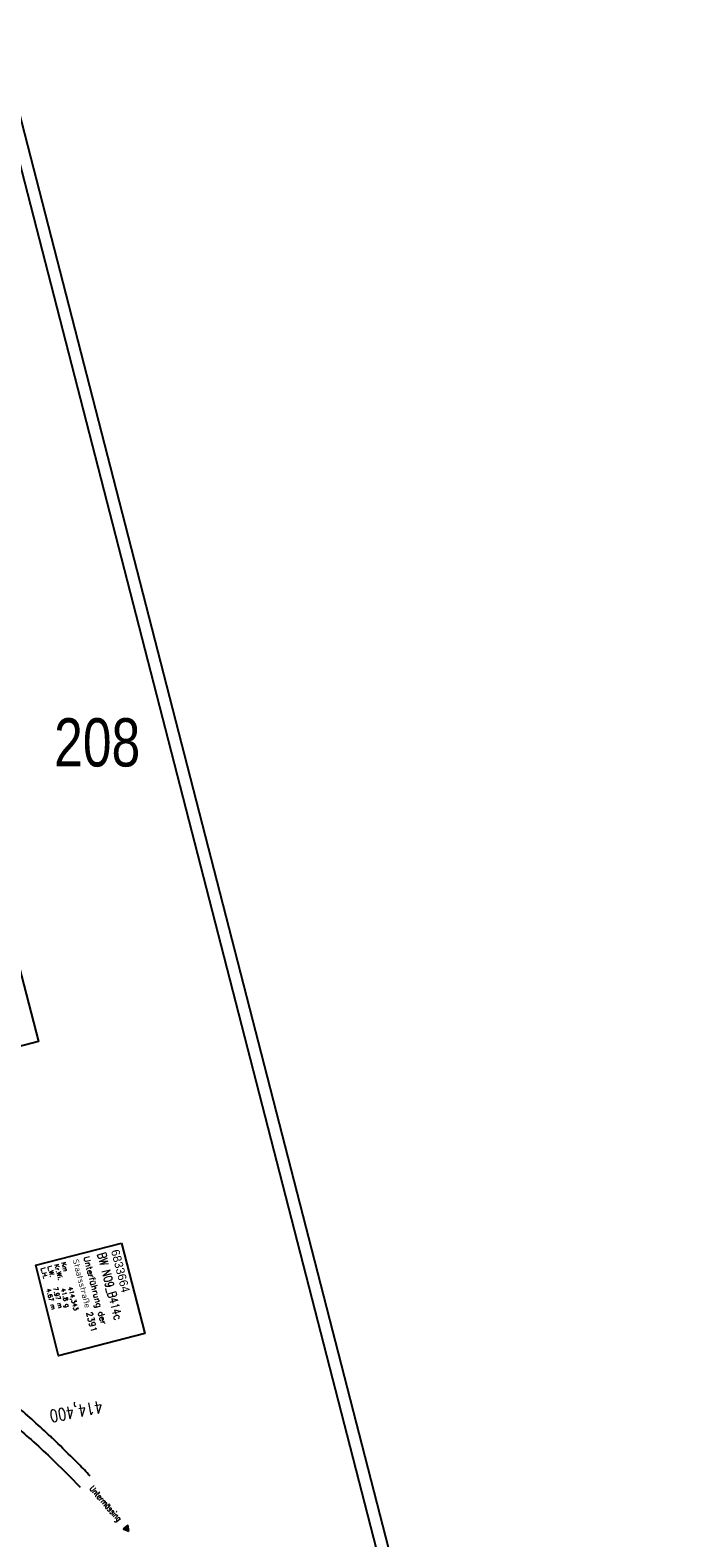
# Model space of a CAD drawing. Extents: x 447426 to 448116, y 440349 to 441552.
# Tile 21 of 21: x 447847 to 448116, y 440928 to 441552. Entities that reach past the tile are written whole.
import ezdxf

# ---------------------------------------------------------------- set-up
doc = ezdxf.new("R2010")
doc.units = 0
doc.header["$LTSCALE"] = 2
doc.header["$MEASUREMENT"] = 0
doc.linetypes.add('AUSGEZOGEN', pattern=[0])
doc.linetypes.add('GESTRICHELT', pattern=[0.75, 0.5, -0.25])
doc.layers.get('0').update_dxf_attribs({"linetype": 'AUSGEZOGEN'})
for name, color, linetype in [('BW-SCHRIFT', 1, 'AUSGEZOGEN'), ('FBR', 8, 'CONTINUOUS'), ('HEKTOM', 250, 'GESTRICHELT'), ('Planeinteilung', 6, 'CONTINUOUS'), ('RAHMEN', 250, 'AUSGEZOGEN'), ('SCHRIFT', 7, 'AUSGEZOGEN'), ('STRASSE', 8, 'CONTINUOUS')]:
    doc.layers.add(name, color=color, linetype=linetype)
doc.styles.add('ROMANS', font='romans.shx', dxfattribs={"width": 0.8})
doc.styles.add('UNIR-H', font='unir_h.shx', dxfattribs={"width": 0.8})
doc.styles.add('UNIR-O', font='unir_o.shx', dxfattribs={"height": 2.5})

# ---------------------------------------------------------------- blocks, each defined once
blk = doc.blocks.new('1135420')
blk.add_line((1135, 420), (0, 420))
at = {"layer": 'RAHMEN'}
blk.add_line((950, 415), (25, 415), dxfattribs=at)
blk = doc.blocks.new('RPFEIL')
at = {"color": 0}
for p, q in [((0, 0), (-1.25, -2.17)), ((-1.25, -2.17), (1.25, -2.17)), ((-1.15, -2.17), (-1.15, -1.99)), ((-1.05, -2.17), (-1.05, -1.82)), ((-0.95, -2.17), (-0.95, -1.65)), ((-0.85, -2.17), (-0.85, -1.47)), ((-0.75, -2.17), (-0.75, -1.3)), ((-0.65, -2.17), (-0.65, -1.13)), ((-0.55, -2.17), (-0.55, -0.95)), ((-0.45, -2.17), (-0.45, -0.78)), ((-0.35, -2.17), (-0.35, -0.61)), ((-0.25, -2.17), (-0.25, -0.43)), ((-0.15, -2.17), (-0.15, -0.26)), ((-0.05, -2.17), (-0.05, -0.09)), ((1.25, -2.17), (0, 0)), ((0.05, -2.17), (0.05, -0.09)), ((0.15, -2.17), (0.15, -0.26)), ((0.25, -2.17), (0.25, -0.43)), ((0.35, -2.17), (0.35, -0.61)), ((0.45, -2.17), (0.45, -0.78)), ((0.55, -2.17), (0.55, -0.95)), ((0.65, -2.17), (0.65, -1.13)), ((0.75, -2.17), (0.75, -1.3)), ((0.85, -2.17), (0.85, -1.47)), ((0.95, -2.17), (0.95, -1.65)), ((1.05, -2.17), (1.05, -1.82)), ((1.15, -2.17), (1.15, -1.99))]:
    blk.add_line(p, q, dxfattribs=at)

msp = doc.modelspace()

# ---------------------------------------------------------------- linework, layer by layer
at = {"layer": 'BW-SCHRIFT'}
for points in [[(447840.9, 441168.62), (447850, 441133.3), (447815.03, 441124.3), (447805.93, 441159.61)], [(447884.34, 441049.73), (447894.01, 441012.36), (447858.23, 441003.08), (447848.83, 441040.59)]]:
    msp.add_lwpolyline(points, close=True, dxfattribs=at)
at = {"layer": 'FBR'}
msp.add_lwpolyline([(447814.85, 440976.11, 0.022266), (447815.68, 440970.79, -0.001548), (447818.16, 440957.63, -0.001755), (447820.27, 440946, -0.001362), (447822.9, 440931, -0.002085), (447824.56, 440921.18, -0.000319), (447826.19, 440911.18, -0.000861), (447826.79, 440907.47, -0.000007), (447827.67, 440901.92, 0.000025), (447828.55, 440896.36), (447830.52, 440884.02, -0.000012), (447832.48, 440871.67, -0.000008), (447834.45, 440859.33, 0.000008), (447836.41, 440846.98, 0.00001), (447840.34, 440822.29, -0.000008), (447844.27, 440797.6, -0.000005), (447850.16, 440760.57, 0.000007), (447856.05, 440723.54), (447863.91, 440674.16), (447871.77, 440624.78), (447878.39, 440583.14), (447883.55, 440550.71, -0.000005), (447893.37, 440488.99, 0.000002), (447896.3, 440470.63, 0.000002)], format="xyb", dxfattribs=at)
at = {"layer": 'STRASSE'}
for points in [[(447815.59, 440995.29, -0.002564), (447828.85, 440984.09, -0.003319), (447834.28, 440979.4, -0.000139), (447839.59, 440974.75, -0.000101), (447846.89, 440968.34, -0.012335), (447854.94, 440960.92, -0.007803), (447867.18, 440948.68)], [(447871.33, 440953.31, 0.003438), (447866.65, 440958.22, 0.007659), (447864.51, 440960.38, 0.000404), (447855.73, 440968.93, 0.005076), (447855.03, 440969.6, 0.004728), (447848.05, 440975.99, 0.004813), (447841.09, 440982.14, 0.000481), (447840.94, 440982.26, 0.000012), (447835.1, 440987.29, 0.002315), (447823.96, 440996.8, 0.000061), (447823.51, 440997.18)]]:
    msp.add_lwpolyline(points, format="xyb", dxfattribs=at)

# ---------------------------------------------------------------- block references
at = {"layer": 'Planeinteilung', "linetype": 'Continuous', "rotation": 284.4375024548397}
msp.add_blockref('1135420', (447426.45, 441447.77), dxfattribs=at)
at = {"layer": 'SCHRIFT', "rotation": 219.8687933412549}
msp.add_blockref('RPFEIL', (447887.4, 440930.48), dxfattribs=at)

# ---------------------------------------------------------------- texts
at = {"layer": 'BW-SCHRIFT'}
for s, height, style, p in [('Unterführung der', 2.5, 'ROMANS', (447868.61, 441043.95)), ('6833664', 3.5, 'UNIR-O', (447879.98, 441046.63)), ('L.H.   4.67 m', 1.8, 'ROMANS', (447850.92, 441039.35)), ('L.W.   7.97 m', 1.8, 'ROMANS', (447853.71, 441040.1)), ('Kr.Wi.', 1.8, 'ROMANS', (447856.55, 441040.83)), ('Km', 1.8, 'ROMANS', (447859.42, 441041.63)), ('Staatsstraße 2391', 2.5, 'ROMANS', (447864.12, 441042.78)), ('41.8 g', 1.8, 'ROMANS', (447859.23, 441030.83)), ('414,343', 1.8, 'ROMANS', (447862.22, 441031.38))]:
    msp.add_text(s, height=height, rotation=284.47751, dxfattribs=dict(at, style=style)).set_placement(p)
at = {"layer": 'BW-SCHRIFT', "style": 'ROMANS', "width": 0.8}
msp.add_text('BW N09_B414c', height=3.5, rotation=284.47751, dxfattribs=at).set_placement((447874.31, 441045.32))
at = {"layer": 'HEKTOM', "style": 'ROMANS', "width": 0.8}
msp.add_text('414,400', height=5, rotation=190.8573, dxfattribs=at).set_placement((447876.1, 440984.57))
at = {"layer": 'Planeinteilung', "linetype": 'Continuous', "style": 'UNIR-H', "width": 0.8}
msp.add_text('208', height=20, dxfattribs=at).set_placement((447856.44, 441247.32))
at = {"layer": 'SCHRIFT', "style": 'ROMANS', "width": 0.8}
msp.add_text('Untermässing', height=2.5, rotation=311.00823, dxfattribs=at).set_placement((447870.89, 440947.95))

doc.saveas('drawing.dxf')
